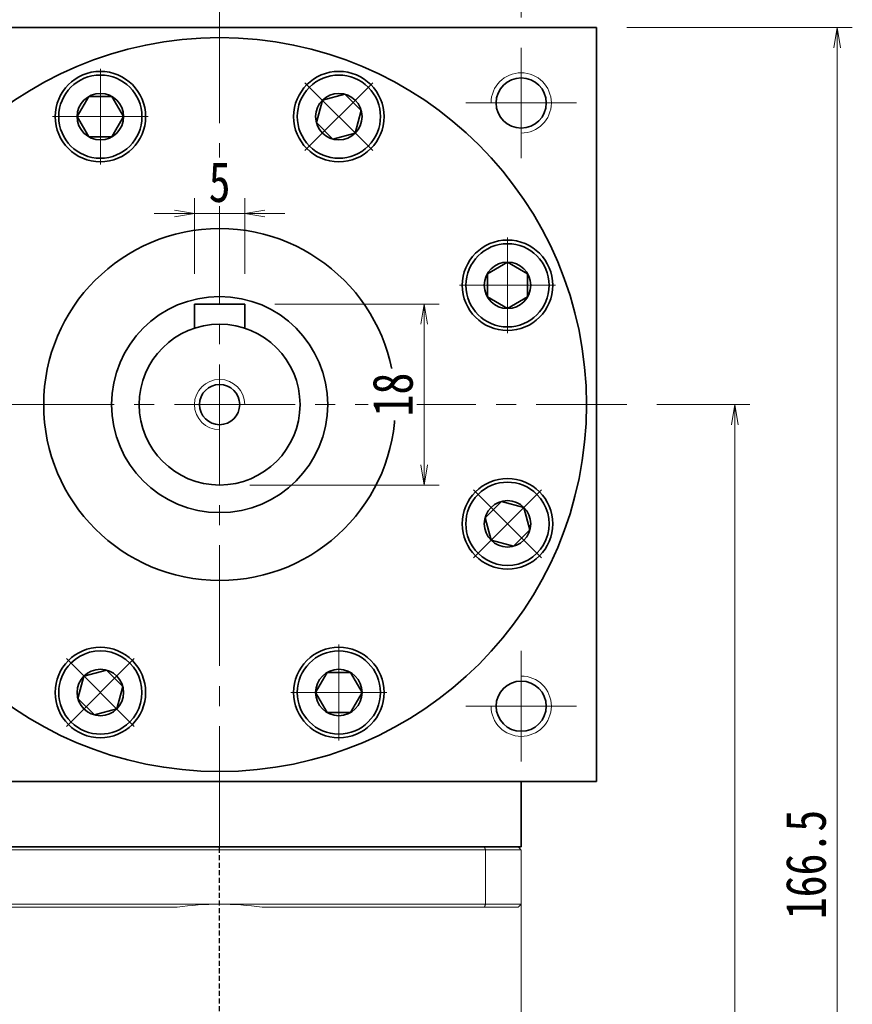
# Model space of a CAD drawing. Header units: millimetres. Extents: x -3 to 492, y 0 to 348.
# Tile 7 of 8: x 289 to 372, y 200 to 298. Entities that reach past the tile are written whole.
import ezdxf

# ---------------------------------------------------------------- set-up
doc = ezdxf.new("R2010")
doc.units = ezdxf.units.MM
doc.set_wipeout_variables(frame=1)
doc.linetypes.add('DASHED', pattern=[0.75, 0.5, -0.25])
doc.linetypes.add('点画线', pattern=[18, 12, -2, 2, -2])
for name, color, linetype, lineweight in [('EB0_1', 7, 'Continuous', 35), ('中心线层', 1, '点画线', 18), ('尺寸线层', 3, 'Continuous', 18), ('粗实线层', 7, 'Continuous', 35)]:
    doc.layers.add(name, color=color, linetype=linetype, lineweight=lineweight)
doc.styles.add('宋体', font='SimSun.ttf', dxfattribs={"width": 0.8})
doc.dimstyles.new('A水平标注$0', dxfattribs={"dimtxt": 3.5, "dimasz": 2, "dimexe": 1.5, "dimexo": 3, "dimgap": 1.1, "dimtad": 1, "dimtoh": 1, "dimdec": 4, "dimdsep": 46, "dimtxsty": '宋体', "dimblk": 'OPEN', "dimcen": 3, "dimclrd": 3, "dimclre": 3, "dimclrt": 6, "dimadec": 0, "dimazin": 0, "dimtm": 1e-09, "dimtfac": 1, "dimtdec": 4, "dimtix": 1, "dimtmove": 0, "dimatfit": 3, "dimldrblk": 'OPEN', "dimfxl": 0, "dimlwd": 13, "dimlwe": 13, "dimarcsym": 0})

# ---------------------------------------------------------------- blocks, each defined once
blk = doc.blocks.new('_Open')
at = {"color": 0, "linetype": 'ByBlock', "lineweight": -2}
for p, q in [((-1, 0.167), (0, 0)), ((-1, -0.167), (0, 0)), ((0, 0), (-1, 0))]:
    blk.add_line(p, q, dxfattribs=at)
blk = doc.blocks.new('*D25')
at = {"layer": 'Defpoints', "color": 0, "transparency": 16777216}
for p in [(279.216, 303.835), (309.216, 300.242), (279.216, 295.242)]:
    blk.add_point(p, dxfattribs=at)
at = {"layer": '尺寸线层', "color": 3, "lineweight": 13, "transparency": 16777216}
for p, q in [((279.216, 298.242), (279.216, 305.335)), ((309.216, 303.242), (309.216, 305.335)), ((307.216, 303.835), (281.216, 303.835))]:
    blk.add_line(p, q, dxfattribs=at)
at = {"layer": '尺寸线层', "color": 3, "lineweight": 13, "transparency": 16777216, "xscale": 2, "yscale": 2, "zscale": 2, "rotation": 180}
blk.add_blockref('_Open', (279.216, 303.835), dxfattribs=at)
at = {"layer": '尺寸线层', "color": 3, "lineweight": 13, "transparency": 16777216, "xscale": 2, "yscale": 2, "zscale": 2}
blk.add_blockref('_Open', (309.216, 303.835), dxfattribs=at)
at = {"layer": '尺寸线层', "color": 6, "transparency": 16777216, "insert": (294.216, 306.935), "char_height": 4, "attachment_point": 5, "style": '宋体', "bg_fill": 3, "box_fill_scale": 1.1, "bg_fill_color": 256, "bg_fill_true_color": 13158600, "bg_fill_transparency": 0}
blk.add_mtext('30', dxfattribs=at)
blk = doc.blocks.new('*D26')
at = {"layer": 'Defpoints', "color": 0, "transparency": 16777216}
for p in [(339.216, 303.835), (309.216, 300.242), (339.216, 295.242)]:
    blk.add_point(p, dxfattribs=at)
at = {"layer": '尺寸线层', "color": 3, "lineweight": 13, "transparency": 16777216}
for p, q in [((309.216, 303.242), (309.216, 305.335)), ((339.216, 298.242), (339.216, 305.335)), ((311.216, 303.835), (337.216, 303.835))]:
    blk.add_line(p, q, dxfattribs=at)
at = {"layer": '尺寸线层', "color": 3, "lineweight": 13, "transparency": 16777216, "xscale": 2, "yscale": 2, "zscale": 2, "rotation": 180}
blk.add_blockref('_Open', (309.216, 303.835), dxfattribs=at)
at = {"layer": '尺寸线层', "color": 3, "lineweight": 13, "transparency": 16777216, "xscale": 2, "yscale": 2, "zscale": 2}
blk.add_blockref('_Open', (339.216, 303.835), dxfattribs=at)
at = {"layer": '尺寸线层', "color": 6, "transparency": 16777216, "insert": (324.216, 306.935), "char_height": 4, "attachment_point": 5, "style": '宋体', "bg_fill": 3, "box_fill_scale": 1.1, "bg_fill_color": 256, "bg_fill_true_color": 13158600, "bg_fill_transparency": 0}
blk.add_mtext('30', dxfattribs=at)
blk = doc.blocks.new('*D27')
at = {"layer": 'Defpoints', "color": 0, "transparency": 16777216}
for p in [(271.716, 315.445), (271.716, 297.242), (346.716, 297.242)]:
    blk.add_point(p, dxfattribs=at)
at = {"layer": '尺寸线层', "color": 3, "lineweight": 13, "transparency": 16777216}
for p, q in [((271.716, 300.242), (271.716, 316.945)), ((346.716, 300.242), (346.716, 316.945)), ((344.716, 315.445), (273.716, 315.445))]:
    blk.add_line(p, q, dxfattribs=at)
at = {"layer": '尺寸线层', "color": 3, "lineweight": 13, "transparency": 16777216, "xscale": 2, "yscale": 2, "zscale": 2, "rotation": 180}
blk.add_blockref('_Open', (271.716, 315.445), dxfattribs=at)
at = {"layer": '尺寸线层', "color": 3, "lineweight": 13, "transparency": 16777216, "xscale": 2, "yscale": 2, "zscale": 2}
blk.add_blockref('_Open', (346.716, 315.445), dxfattribs=at)
at = {"layer": '尺寸线层', "color": 6, "transparency": 16777216, "insert": (309.216, 318.545), "char_height": 4, "attachment_point": 5, "style": '宋体', "bg_fill": 3, "box_fill_scale": 1.1, "bg_fill_color": 256, "bg_fill_true_color": 13158600, "bg_fill_transparency": 0}
blk.add_mtext('75', dxfattribs=at)
blk = doc.blocks.new('*D31')
at = {"layer": 'Defpoints', "color": 0, "transparency": 16777216}
for p in [(306.716, 278.76), (306.716, 269.742), (311.716, 269.742)]:
    blk.add_point(p, dxfattribs=at)
at = {"layer": '尺寸线层', "color": 3, "lineweight": 13, "transparency": 16777216}
for p, q in [((306.716, 272.742), (306.716, 280.26)), ((311.716, 272.742), (311.716, 280.26)), ((304.716, 278.76), (302.716, 278.76)), ((311.716, 278.76), (306.716, 278.76)), ((313.716, 278.76), (315.716, 278.76))]:
    blk.add_line(p, q, dxfattribs=at)
at = {"layer": '尺寸线层', "color": 3, "lineweight": 13, "transparency": 16777216, "xscale": 2, "yscale": 2, "zscale": 2}
blk.add_blockref('_Open', (306.716, 278.76), dxfattribs=at)
at = {"layer": '尺寸线层', "color": 3, "lineweight": 13, "transparency": 16777216, "xscale": 2, "yscale": 2, "zscale": 2, "rotation": 180}
blk.add_blockref('_Open', (311.716, 278.76), dxfattribs=at)
at = {"layer": '尺寸线层', "color": 6, "transparency": 16777216, "insert": (309.216, 281.86), "char_height": 4, "attachment_point": 5, "style": '宋体', "bg_fill": 3, "box_fill_scale": 1.1, "bg_fill_color": 256, "bg_fill_true_color": 13158600, "bg_fill_transparency": 0}
blk.add_mtext('5', dxfattribs=at)
blk = doc.blocks.new('*X7')
at = {"layer": '中心线层', "linetype": '点画线', "lineweight": 18}
for p, q in [((0, -4.765), (0, 4.765)), ((-4.765, 0), (4.765, 0))]:
    blk.add_line(p, q, dxfattribs=at)
at = {"layer": '粗实线层'}
for p, q in [((-2.309, 0), (-1.155, 2)), ((-1.155, 2), (1.155, 2)), ((2.309, 0), (1.155, 2)), ((2.309, 0), (1.155, 2)), ((-2.309, 0), (-1.155, -2)), ((2.309, 0), (1.155, -2)), ((-1.155, -2), (1.155, -2))]:
    blk.add_line(p, q, dxfattribs=at)
blk.add_circle((0, 0), 2.309, dxfattribs=at)
for start, end in [(0, 180), (180, 360)]:
    blk.add_arc((0, 0), 4.14, start, end, dxfattribs=at)
blk = doc.blocks.new('*D32')
at = {"layer": 'Defpoints', "color": 0, "transparency": 16777216}
for p in [(311.716, 269.742), (309.216, 251.742), (329.558, 251.742)]:
    blk.add_point(p, dxfattribs=at)
at = {"layer": '尺寸线层', "color": 3, "lineweight": 13, "transparency": 16777216}
for p, q in [((314.716, 269.742), (331.058, 269.742)), ((329.558, 267.742), (329.558, 253.742)), ((312.216, 251.742), (331.058, 251.742))]:
    blk.add_line(p, q, dxfattribs=at)
at = {"layer": '尺寸线层', "color": 3, "lineweight": 13, "transparency": 16777216, "xscale": 2, "yscale": 2, "zscale": 2}
for p, rotation in [((329.558, 269.742), 90), ((329.558, 251.742), 270)]:
    blk.add_blockref('_Open', p, dxfattribs=dict(at, rotation=rotation))
at = {"layer": '尺寸线层', "color": 6, "transparency": 16777216, "insert": (326.458, 260.742), "char_height": 4, "attachment_point": 5, "rotation": 90, "style": '宋体', "bg_fill": 3, "box_fill_scale": 1.1, "bg_fill_color": 256, "bg_fill_true_color": 13158600, "bg_fill_transparency": 0}
blk.add_mtext('18', dxfattribs=at)
blk = doc.blocks.new('*D33')
at = {"layer": 'Defpoints', "color": 0, "transparency": 16777216}
for p in [(349.716, 259.742), (339.016, 130.742), (360.468, 130.742)]:
    blk.add_point(p, dxfattribs=at)
at = {"layer": '尺寸线层', "color": 3, "lineweight": 13, "transparency": 16777216}
for p, q in [((352.716, 259.742), (361.968, 259.742)), ((360.468, 257.742), (360.468, 132.742)), ((342.016, 130.742), (361.968, 130.742))]:
    blk.add_line(p, q, dxfattribs=at)
at = {"layer": '尺寸线层', "color": 3, "lineweight": 13, "transparency": 16777216, "xscale": 2, "yscale": 2, "zscale": 2}
for p, rotation in [((360.468, 259.742), 90), ((360.468, 130.742), 270)]:
    blk.add_blockref('_Open', p, dxfattribs=dict(at, rotation=rotation))
at = {"layer": '尺寸线层', "color": 6, "transparency": 16777216, "insert": (357.368, 195.242), "char_height": 4, "attachment_point": 5, "rotation": 90, "style": '宋体', "bg_fill": 3, "box_fill_scale": 1.1, "bg_fill_color": 256, "bg_fill_true_color": 13158600, "bg_fill_transparency": 0}
blk.add_mtext('129', dxfattribs=at)
blk = doc.blocks.new('*D34')
at = {"layer": 'Defpoints', "color": 0, "transparency": 16777216}
for p in [(346.716, 297.242), (339.016, 130.742), (370.658, 130.742)]:
    blk.add_point(p, dxfattribs=at)
at = {"layer": '尺寸线层', "color": 3, "lineweight": 13, "transparency": 16777216}
for p, q in [((349.716, 297.242), (372.158, 297.242)), ((370.658, 295.242), (370.658, 132.742)), ((342.016, 130.742), (372.158, 130.742))]:
    blk.add_line(p, q, dxfattribs=at)
at = {"layer": '尺寸线层', "color": 3, "lineweight": 13, "transparency": 16777216, "xscale": 2, "yscale": 2, "zscale": 2}
for p, rotation in [((370.658, 297.242), 90), ((370.658, 130.742), 270)]:
    blk.add_blockref('_Open', p, dxfattribs=dict(at, rotation=rotation))
at = {"layer": '尺寸线层', "color": 6, "transparency": 16777216, "insert": (367.558, 213.992), "char_height": 4, "attachment_point": 5, "rotation": 90, "style": '宋体', "bg_fill": 3, "box_fill_scale": 1.1, "bg_fill_color": 256, "bg_fill_true_color": 13158600, "bg_fill_transparency": 0}
blk.add_mtext('166.5', dxfattribs=at)

msp = doc.modelspace()

# ---------------------------------------------------------------- linework, layer by layer
at = {"color": 7, "linetype": 'Continuous', "lineweight": 15}
for p, q in [((335.55999, 215.742), (282.87223, 215.742)), ((282.75859, 215.442), (335.67362, 215.442)), ((335.67362, 215.442), (335.67362, 210.042)), ((309.21611, 210.042), (282.75859, 210.042)), ((282.87223, 209.742), (304.98409, 209.742)), ((335.67362, 210.042), (309.21611, 210.042)), ((313.44813, 209.742), (335.55999, 209.742))]:
    msp.add_line(p, q, dxfattribs=at)
at = {"color": 1, "linetype": 'DASHED'}
msp.add_line((309.21611, 127.41707), (309.21611, 215.742), dxfattribs=at)
at = {"color": 7, "linetype": 'Continuous', "lineweight": 15}
for start, end in [(90, 98.1096145), (81.8903855, 90)]:
    msp.add_arc((309.21611, 180.042), 30, start, end, dxfattribs=at)
for points in [[(335.67362, 215.442), (335.55999, 215.742)], [(335.55999, 209.742), (335.67362, 210.042)]]:
    msp.add_open_spline(points, degree=1, dxfattribs=at)
at = {"layer": '中心线层'}
for p, q in [((309.21611, 215.742), (309.21611, 300.242)), ((339.21611, 295.242), (339.21611, 284.242)), ((333.71611, 289.742), (344.71611, 289.742)), ((268.71611, 259.742), (349.71611, 259.742)), ((339.21611, 235.242), (339.21611, 224.242)), ((344.71611, 229.742), (333.71611, 229.742))]:
    msp.add_line(p, q, dxfattribs=at)
at = {"layer": '粗实线层'}
for p, q in [((271.71611, 297.242), (346.71611, 297.242)), ((346.71611, 297.242), (346.71611, 222.242)), ((311.71611, 269.742), (306.71611, 269.742)), ((306.71611, 269.742), (306.71611, 267.34134)), ((311.71611, 269.742), (311.71611, 267.34134)), ((271.71611, 222.242), (346.71611, 222.242))]:
    msp.add_line(p, q, dxfattribs=at)
for centre, radius in [((297.35292, 288.38227), 4.5), ((321.07929, 288.38227), 4.5), ((339.21611, 289.742), 2.5), ((337.85637, 271.60519), 4.5), ((309.21611, 259.742), 10.75), ((309.21611, 259.742), 8), ((309.21611, 259.742), 2), ((337.85637, 247.87881), 4.5), ((297.35292, 231.10173), 4.5), ((321.07929, 231.10173), 4.5), ((339.21611, 229.742), 2.5)]:
    msp.add_circle(centre, radius, dxfattribs=at)
at = {"layer": '粗实线层', "lineweight": 18}
for centre, radius, start, end in [((339.21611, 289.742), 3, 270, 180), ((309.21611, 259.742), 2.5, 0, 270), ((339.21611, 229.742), 3, 180, 90)]:
    msp.add_arc(centre, radius, start, end, dxfattribs=at)

# ---------------------------------------------------------------- next in the draw order: dimensions: what is measured, and where the dimension line sits
at = {"layer": '尺寸线层'}
dim = msp.add_linear_dim(base=(279.21611, 303.83462), p1=(309.21611, 300.242), p2=(279.21611, 295.242), angle=180, dimstyle='A水平标注$0', override={"dimtxt": 4, "dimblk": 'Open', "dimtfill": 1, "dimtfillclr": 256}, dxfattribs=at)
dim.commit()
dim.dimension.update_dxf_attribs({"geometry": '*D25', "text_midpoint": (294.21611, 306.93462)})
dim = msp.add_linear_dim(base=(306.71611, 278.76022), p1=(311.71611, 269.742), p2=(306.71611, 269.742), dimstyle='A水平标注$0', override={"dimtxt": 4, "dimblk": 'Open', "dimtfill": 1, "dimtfillclr": 256}, dxfattribs=at)
dim.commit()
dim.dimension.update_dxf_attribs({"geometry": '*D31', "text_midpoint": (309.21611, 281.86022)})

# ---------------------------------------------------------------- next in the draw order: wipeouts: each hides what was drawn before it
for points in [[(301.49292, 288.38227), (301.49285, 288.40653), (301.49264, 288.43079), (301.49228, 288.45505), (301.49178, 288.47931), (301.49114, 288.50356), (301.49036, 288.52781), (301.48944, 288.55206), (301.48837, 288.5763), (301.48716, 288.60053), (301.48581, 288.62476), (301.48432, 288.64898), (301.48269, 288.67318), (301.48091, 288.69738), (301.47899, 288.72157), (301.47693, 288.74574), (301.47473, 288.76991), (301.47239, 288.79406), (301.46991, 288.81819), (301.46728, 288.84231), (301.46451, 288.86642), (301.4616, 288.89051), (301.45856, 288.91458), (301.45537, 288.93863), (301.45203, 288.96266), (301.44856, 288.98668), (301.44495, 289.01067), (301.4412, 289.03464), (301.4373, 289.05859), (301.43327, 289.08251), (301.4291, 289.10642), (301.4291, 289.10642), (301.39103, 289.2951), (301.34423, 289.48182), (301.28881, 289.66616), (301.22488, 289.84772), (301.15257, 290.02611), (301.07206, 290.20095), (300.9835, 290.37186), (300.88709, 290.53847), (300.78305, 290.70042), (300.67159, 290.85735), (300.55295, 291.00893), (300.4274, 291.15484), (300.2952, 291.29475), (300.15664, 291.42837), (300.01202, 291.5554), (299.86165, 291.67557), (299.70586, 291.78862), (299.54498, 291.89431), (299.37936, 291.99241), (299.20936, 292.0827), (299.03535, 292.16499), (298.8577, 292.23911), (298.6768, 292.30489), (298.49303, 292.36218), (298.30681, 292.41088), (298.11851, 292.45086), (297.92857, 292.48205), (297.73738, 292.50438), (297.54536, 292.51779), (297.35292, 292.52227), (297.35292, 292.52227), (297.16048, 292.51779), (296.96846, 292.50438), (296.77727, 292.48205), (296.58732, 292.45086), (296.39903, 292.41088), (296.21281, 292.36218), (296.02904, 292.30489), (295.84814, 292.23911), (295.67049, 292.16499), (295.49648, 292.0827), (295.32648, 291.99241), (295.16086, 291.89431), (294.99998, 291.78862), (294.84419, 291.67557), (294.69382, 291.5554), (294.5492, 291.42837), (294.41064, 291.29475), (294.27844, 291.15484), (294.15289, 291.00893), (294.03425, 290.85735), (293.92279, 290.70042), (293.81875, 290.53847), (293.72234, 290.37186), (293.63378, 290.20095), (293.55327, 290.02611), (293.48096, 289.84772), (293.41703, 289.66616), (293.36161, 289.48182), (293.31481, 289.2951), (293.27674, 289.10642), (293.27674, 289.10642), (293.27257, 289.08251), (293.26854, 289.05859), (293.26464, 289.03464), (293.26089, 289.01067), (293.25728, 288.98668), (293.25381, 288.96266), (293.25047, 288.93863), (293.24728, 288.91458), (293.24423, 288.89051), (293.24133, 288.86642), (293.23856, 288.84231), (293.23593, 288.81819), (293.23345, 288.79406), (293.23111, 288.76991), (293.22891, 288.74574), (293.22685, 288.72157), (293.22493, 288.69738), (293.22315, 288.67318), (293.22152, 288.64898), (293.22003, 288.62476), (293.21868, 288.60053), (293.21747, 288.5763), (293.2164, 288.55206), (293.21548, 288.52781), (293.2147, 288.50356), (293.21406, 288.47931), (293.21356, 288.45505), (293.2132, 288.43079), (293.21299, 288.40653), (293.21292, 288.38227), (293.21292, 288.38227), (293.21859, 288.16559), (293.2356, 287.94952), (293.26389, 287.73463), (293.30339, 287.52151), (293.35399, 287.31075), (293.41555, 287.10294), (293.4879, 286.89862), (293.57084, 286.69838), (293.66415, 286.50274), (293.76757, 286.31227), (293.88082, 286.12746), (294.00359, 285.94883), (294.13554, 285.77688), (294.2763, 285.61206), (294.4255, 285.45484), (294.58272, 285.30565), (294.74753, 285.16488), (294.91949, 285.03294), (295.09811, 284.91017), (295.28292, 284.79692), (295.4734, 284.6935), (295.66903, 284.60019), (295.86928, 284.51724), (296.07359, 284.44489), (296.28141, 284.38333), (296.49217, 284.33273), (296.70528, 284.29324), (296.92017, 284.26494), (297.13625, 284.24794), (297.35292, 284.24227), (297.35292, 284.24227), (297.56959, 284.24794), (297.78567, 284.26494), (298.00056, 284.29324), (298.21367, 284.33273), (298.42443, 284.38333), (298.63225, 284.44489), (298.83656, 284.51724), (299.03681, 284.60019), (299.23244, 284.6935), (299.42292, 284.79692), (299.60773, 284.91017), (299.78635, 285.03294), (299.95831, 285.16488), (300.12312, 285.30565), (300.28034, 285.45484), (300.42954, 285.61206), (300.5703, 285.77688), (300.70225, 285.94883), (300.82502, 286.12746), (300.93826, 286.31227), (301.04169, 286.50274), (301.135, 286.69838), (301.21794, 286.89862), (301.29029, 287.10294), (301.35185, 287.31075), (301.40245, 287.52151), (301.44195, 287.73463), (301.47024, 287.94952), (301.48725, 288.16559)], [(324.00671, 285.45484), (324.02382, 285.47205), (324.04083, 285.48936), (324.05773, 285.50676), (324.07453, 285.52427), (324.09123, 285.54187), (324.10782, 285.55957), (324.12431, 285.57737), (324.1407, 285.59526), (324.15698, 285.61325), (324.17316, 285.63134), (324.18923, 285.64952), (324.20519, 285.66779), (324.22104, 285.68616), (324.23679, 285.70462), (324.25243, 285.72317), (324.26796, 285.74181), (324.28338, 285.76054), (324.29869, 285.77936), (324.31389, 285.79828), (324.32898, 285.81728), (324.34395, 285.83637), (324.35882, 285.85554), (324.37357, 285.87481), (324.38821, 285.89416), (324.40273, 285.91359), (324.41714, 285.93311), (324.43144, 285.95272), (324.44562, 285.9724), (324.45969, 285.99217), (324.47364, 286.01203), (324.47364, 286.01203), (324.58014, 286.17236), (324.67908, 286.33748), (324.77023, 286.50702), (324.85341, 286.68061), (324.92843, 286.85788), (324.99513, 287.03844), (325.05336, 287.22191), (325.103, 287.40789), (325.14394, 287.59598), (325.17609, 287.78576), (325.19939, 287.97684), (325.21378, 288.16879), (325.21924, 288.3612), (325.21574, 288.55366), (325.20331, 288.74574), (325.18195, 288.93705), (325.15173, 289.12715), (325.1127, 289.31564), (325.06496, 289.50211), (325.0086, 289.68617), (324.94374, 289.8674), (324.87053, 290.04542), (324.78913, 290.21985), (324.6997, 290.39031), (324.60245, 290.55642), (324.49758, 290.71784), (324.38532, 290.87421), (324.26592, 291.02518), (324.13962, 291.17045), (324.00671, 291.30969), (324.00671, 291.30969), (323.86748, 291.4426), (323.72221, 291.56889), (323.57123, 291.6883), (323.41487, 291.80055), (323.25345, 291.90542), (323.08734, 292.00267), (322.91688, 292.0921), (322.74245, 292.17351), (322.56443, 292.24672), (322.38319, 292.31157), (322.19914, 292.36793), (322.01267, 292.41568), (321.82417, 292.4547), (321.63407, 292.48493), (321.44277, 292.50628), (321.25068, 292.51872), (321.05823, 292.52221), (320.86581, 292.51676), (320.67386, 292.50237), (320.48279, 292.47907), (320.293, 292.44691), (320.10492, 292.40597), (319.91894, 292.35633), (319.73547, 292.2981), (319.55491, 292.2314), (319.37764, 292.15638), (319.20405, 292.07321), (319.03451, 291.98205), (318.86939, 291.88311), (318.70905, 291.77661), (318.70905, 291.77661), (318.6892, 291.76266), (318.66943, 291.74859), (318.64974, 291.73441), (318.63014, 291.72012), (318.61062, 291.7057), (318.59118, 291.69118), (318.57183, 291.67654), (318.55257, 291.66179), (318.53339, 291.64692), (318.5143, 291.63195), (318.4953, 291.61686), (318.47639, 291.60166), (318.45757, 291.58635), (318.43884, 291.57093), (318.42019, 291.5554), (318.40164, 291.53976), (318.38318, 291.52402), (318.36482, 291.50816), (318.34654, 291.4922), (318.32836, 291.47613), (318.31028, 291.45995), (318.29229, 291.44367), (318.2744, 291.42729), (318.2566, 291.4108), (318.2389, 291.3942), (318.2213, 291.3775), (318.20379, 291.3607), (318.18638, 291.3438), (318.16908, 291.32679), (318.15187, 291.30969), (318.15187, 291.30969), (318.00267, 291.15247), (317.86191, 290.98765), (317.72996, 290.8157), (317.6072, 290.63707), (317.49395, 290.45227), (317.39053, 290.26179), (317.29721, 290.06616), (317.21427, 289.86591), (317.14192, 289.6616), (317.08036, 289.45378), (317.02976, 289.24302), (316.99026, 289.0299), (316.96197, 288.81501), (316.94497, 288.59894), (316.93929, 288.38227), (316.94497, 288.16559), (316.96197, 287.94952), (316.99026, 287.73463), (317.02976, 287.52151), (317.08036, 287.31075), (317.14192, 287.10294), (317.21427, 286.89862), (317.29721, 286.69838), (317.39053, 286.50274), (317.49395, 286.31227), (317.6072, 286.12746), (317.72996, 285.94883), (317.86191, 285.77688), (318.00267, 285.61206), (318.15187, 285.45484), (318.15187, 285.45484), (318.30909, 285.30565), (318.47391, 285.16488), (318.64586, 285.03294), (318.82449, 284.91017), (319.00929, 284.79692), (319.19977, 284.6935), (319.3954, 284.60019), (319.59565, 284.51724), (319.79996, 284.44489), (320.00778, 284.38333), (320.21854, 284.33273), (320.43165, 284.29324), (320.64654, 284.26494), (320.86262, 284.24794), (321.07929, 284.24227), (321.29596, 284.24794), (321.51204, 284.26494), (321.72693, 284.29324), (321.94005, 284.33273), (322.1508, 284.38333), (322.35862, 284.44489), (322.56294, 284.51724), (322.76318, 284.60019), (322.95881, 284.6935), (323.14929, 284.79692), (323.3341, 284.91017), (323.51272, 285.03294), (323.68468, 285.16488), (323.84949, 285.30565)], [(337.85637, 267.46519), (337.88063, 267.46526), (337.9049, 267.46547), (337.92916, 267.46583), (337.95342, 267.46632), (337.97767, 267.46696), (338.00192, 267.46775), (338.02617, 267.46867), (338.05041, 267.46974), (338.07464, 267.47094), (338.09886, 267.47229), (338.12308, 267.47379), (338.14729, 267.47542), (338.17149, 267.4772), (338.19567, 267.47911), (338.21985, 267.48117), (338.24401, 267.48337), (338.26816, 267.48572), (338.2923, 267.4882), (338.31642, 267.49083), (338.34052, 267.49359), (338.36461, 267.4965), (338.38868, 267.49955), (338.41274, 267.50274), (338.43677, 267.50607), (338.46078, 267.50954), (338.48478, 267.51316), (338.50875, 267.51691), (338.53269, 267.5208), (338.55662, 267.52484), (338.58052, 267.52901), (338.58052, 267.52901), (338.76921, 267.56708), (338.95592, 267.61387), (339.14026, 267.6693), (339.32182, 267.73323), (339.50022, 267.80553), (339.67506, 267.88605), (339.84597, 267.97461), (340.01257, 268.07101), (340.17452, 268.17506), (340.33146, 268.28652), (340.48304, 268.40515), (340.62895, 268.53071), (340.76886, 268.66291), (340.90248, 268.80147), (341.02951, 268.94609), (341.14968, 269.09646), (341.26273, 269.25225), (341.36842, 269.41313), (341.46652, 269.57875), (341.55681, 269.74874), (341.6391, 269.92276), (341.71321, 270.10041), (341.77899, 270.28131), (341.83629, 270.46507), (341.88498, 270.6513), (341.92497, 270.83959), (341.95616, 271.02954), (341.97848, 271.22073), (341.9919, 271.41275), (341.99637, 271.60519), (341.99637, 271.60519), (341.9919, 271.79762), (341.97848, 271.98965), (341.95616, 272.18084), (341.92497, 272.37078), (341.88498, 272.55907), (341.83629, 272.7453), (341.77899, 272.92906), (341.71321, 273.10997), (341.6391, 273.28762), (341.55681, 273.46163), (341.46652, 273.63163), (341.36842, 273.79724), (341.26273, 273.95812), (341.14968, 274.11392), (341.02951, 274.26429), (340.90248, 274.40891), (340.76886, 274.54747), (340.62895, 274.67967), (340.48304, 274.80522), (340.33146, 274.92385), (340.17452, 275.03531), (340.01257, 275.13936), (339.84597, 275.23577), (339.67506, 275.32432), (339.50022, 275.40484), (339.32182, 275.47714), (339.14026, 275.54108), (338.95592, 275.5965), (338.76921, 275.6433), (338.58052, 275.68136), (338.58052, 275.68136), (338.55662, 275.68554), (338.53269, 275.68957), (338.50875, 275.69346), (338.48478, 275.69722), (338.46078, 275.70083), (338.43677, 275.7043), (338.41274, 275.70763), (338.38868, 275.71082), (338.36461, 275.71387), (338.34052, 275.71678), (338.31642, 275.71955), (338.2923, 275.72217), (338.26816, 275.72466), (338.24401, 275.727), (338.21985, 275.7292), (338.19567, 275.73126), (338.17149, 275.73318), (338.14729, 275.73495), (338.12308, 275.73659), (338.09886, 275.73808), (338.07464, 275.73943), (338.05041, 275.74064), (338.02617, 275.7417), (338.00192, 275.74263), (337.97767, 275.74341), (337.95342, 275.74405), (337.92916, 275.74455), (337.9049, 275.7449), (337.88063, 275.74512), (337.85637, 275.74519), (337.85637, 275.74519), (337.6397, 275.73951), (337.42362, 275.72251), (337.20873, 275.69422), (336.99562, 275.65472), (336.78486, 275.60412), (336.57704, 275.54256), (336.37273, 275.47021), (336.17248, 275.38726), (335.97685, 275.29395), (335.78637, 275.19053), (335.60157, 275.07728), (335.42294, 274.95452), (335.25099, 274.82257), (335.08617, 274.68181), (334.92895, 274.53261), (334.77975, 274.37539), (334.63899, 274.21057), (334.50704, 274.03862), (334.38428, 273.85999), (334.27103, 273.67519), (334.1676, 273.48471), (334.07429, 273.28908), (333.99135, 273.08883), (333.919, 272.88452), (333.85744, 272.6767), (333.80684, 272.46594), (333.76734, 272.25282), (333.73905, 272.03793), (333.72205, 271.82186), (333.71637, 271.60519), (333.71637, 271.60519), (333.72205, 271.38852), (333.73905, 271.17244), (333.76734, 270.95755), (333.80684, 270.74443), (333.85744, 270.53368), (333.919, 270.32586), (333.99135, 270.12154), (334.07429, 269.9213), (334.1676, 269.72567), (334.27103, 269.53519), (334.38428, 269.35038), (334.50704, 269.17176), (334.63899, 268.9998), (334.77975, 268.83499), (334.92895, 268.67776), (335.08617, 268.52857), (335.25099, 268.3878), (335.42294, 268.25586), (335.60157, 268.13309), (335.78637, 268.01984), (335.97685, 267.91642), (336.17248, 267.82311), (336.37273, 267.74016), (336.57704, 267.66781), (336.78486, 267.60625), (336.99562, 267.55566), (337.20873, 267.51616), (337.42362, 267.48787), (337.6397, 267.47086)], [(334.92895, 244.95139), (334.94616, 244.93429), (334.96346, 244.91728), (334.98087, 244.90038), (334.99837, 244.88358), (335.01598, 244.86688), (335.03368, 244.85028), (335.05148, 244.83379), (335.06937, 244.81741), (335.08736, 244.80112), (335.10544, 244.78495), (335.12362, 244.76888), (335.1419, 244.75292), (335.16026, 244.73706), (335.17872, 244.72132), (335.19727, 244.70568), (335.21591, 244.69015), (335.23465, 244.67473), (335.25347, 244.65942), (335.27238, 244.64422), (335.29138, 244.62913), (335.31047, 244.61415), (335.32965, 244.59929), (335.34891, 244.58454), (335.36826, 244.5699), (335.3877, 244.55537), (335.40722, 244.54096), (335.42682, 244.52667), (335.44651, 244.51249), (335.46628, 244.49842), (335.48613, 244.48447), (335.48613, 244.48447), (335.64647, 244.37797), (335.81159, 244.27903), (335.98112, 244.18787), (336.15472, 244.1047), (336.33199, 244.02968), (336.51255, 243.96298), (336.69602, 243.90475), (336.882, 243.85511), (337.07008, 243.81417), (337.25987, 243.78201), (337.45094, 243.75871), (337.64289, 243.74432), (337.83531, 243.73887), (338.02776, 243.74236), (338.21985, 243.7548), (338.41115, 243.77615), (338.60125, 243.80638), (338.78975, 243.8454), (338.97622, 243.89315), (339.16027, 243.94951), (339.34151, 244.01436), (339.51953, 244.08757), (339.69396, 244.16898), (339.86442, 244.2584), (340.03053, 244.35566), (340.19195, 244.46053), (340.34831, 244.57278), (340.49929, 244.69219), (340.64456, 244.81848), (340.78379, 244.95139), (340.78379, 244.95139), (340.9167, 245.09063), (341.043, 245.23589), (341.1624, 245.38687), (341.27466, 245.54324), (341.37953, 245.70465), (341.47678, 245.87077), (341.56621, 246.04123), (341.64761, 246.21565), (341.72082, 246.39368), (341.78568, 246.57491), (341.84204, 246.75897), (341.88978, 246.94544), (341.92881, 247.13393), (341.95903, 247.32403), (341.98038, 247.51533), (341.99282, 247.70742), (341.99632, 247.89988), (341.99086, 248.09229), (341.97647, 248.28424), (341.95317, 248.47532), (341.92102, 248.6651), (341.88008, 248.85319), (341.83044, 249.03916), (341.7722, 249.22263), (341.70551, 249.4032), (341.63049, 249.58047), (341.54731, 249.75406), (341.45616, 249.9236), (341.35722, 250.08871), (341.25071, 250.24905), (341.25071, 250.24905), (341.23676, 250.26891), (341.2227, 250.28868), (341.20852, 250.30836), (341.19422, 250.32797), (341.17981, 250.34749), (341.16529, 250.36692), (341.15065, 250.38627), (341.1359, 250.40554), (341.12103, 250.42471), (341.10605, 250.4438), (341.09097, 250.4628), (341.07577, 250.48171), (341.06046, 250.50054), (341.04504, 250.51927), (341.02951, 250.53791), (341.01387, 250.55646), (340.99812, 250.57492), (340.98227, 250.59329), (340.9663, 250.61156), (340.95024, 250.62974), (340.93406, 250.64783), (340.91778, 250.66582), (340.90139, 250.68371), (340.8849, 250.70151), (340.86831, 250.71921), (340.85161, 250.73681), (340.83481, 250.75432), (340.81791, 250.77172), (340.8009, 250.78903), (340.78379, 250.80624), (340.78379, 250.80624), (340.62657, 250.95543), (340.46176, 251.0962), (340.2898, 251.22814), (340.11118, 251.35091), (339.92637, 251.46416), (339.73589, 251.56758), (339.54026, 251.66089), (339.34001, 251.74384), (339.1357, 251.81619), (338.92788, 251.87775), (338.71713, 251.92834), (338.50401, 251.96784), (338.28912, 251.99613), (338.07304, 252.01314), (337.85637, 252.01881), (337.6397, 252.01314), (337.42362, 251.99613), (337.20873, 251.96784), (336.99562, 251.92834), (336.78486, 251.87775), (336.57704, 251.81619), (336.37273, 251.74384), (336.17248, 251.66089), (335.97685, 251.56758), (335.78637, 251.46416), (335.60157, 251.35091), (335.42294, 251.22814), (335.25099, 251.0962), (335.08617, 250.95543), (334.92895, 250.80624), (334.92895, 250.80624), (334.77975, 250.64901), (334.63899, 250.4842), (334.50704, 250.31224), (334.38428, 250.13362), (334.27103, 249.94881), (334.1676, 249.75833), (334.07429, 249.5627), (333.99135, 249.36246), (333.919, 249.15814), (333.85744, 248.95032), (333.80684, 248.73957), (333.76734, 248.52645), (333.73905, 248.31156), (333.72205, 248.09548), (333.71637, 247.87881), (333.72205, 247.66214), (333.73905, 247.44607), (333.76734, 247.23117), (333.80684, 247.01806), (333.85744, 246.8073), (333.919, 246.59948), (333.99135, 246.39517), (334.07429, 246.19492), (334.1676, 245.99929), (334.27103, 245.80881), (334.38428, 245.62401), (334.50704, 245.44538), (334.63899, 245.27343), (334.77975, 245.10861)], [(294.4255, 234.02916), (294.40839, 234.01195), (294.39139, 233.99464), (294.37448, 233.97724), (294.35768, 233.95973), (294.34098, 233.94213), (294.32439, 233.92443), (294.3079, 233.90663), (294.29151, 233.88874), (294.27523, 233.87075), (294.25906, 233.85266), (294.24299, 233.83448), (294.22702, 233.81621), (294.21117, 233.79784), (294.19542, 233.77938), (294.17978, 233.76083), (294.16425, 233.74219), (294.14883, 233.72346), (294.13352, 233.70464), (294.11833, 233.68572), (294.10324, 233.66672), (294.08826, 233.64763), (294.0734, 233.62846), (294.05864, 233.60919), (294.04401, 233.58984), (294.02948, 233.57041), (294.01507, 233.55089), (294.00077, 233.53128), (293.98659, 233.5116), (293.97253, 233.49183), (293.95858, 233.47197), (293.95858, 233.47197), (293.85207, 233.31163), (293.75313, 233.14652), (293.66198, 232.97698), (293.5788, 232.80339), (293.50378, 232.62612), (293.43709, 232.44556), (293.37886, 232.26209), (293.32922, 232.07611), (293.28827, 231.88802), (293.25612, 231.69824), (293.23282, 231.50716), (293.21843, 231.31521), (293.21297, 231.1228), (293.21647, 230.93034), (293.22891, 230.73826), (293.25026, 230.54695), (293.28048, 230.35685), (293.31951, 230.16836), (293.36725, 229.98189), (293.42361, 229.79783), (293.48847, 229.6166), (293.56168, 229.43858), (293.64309, 229.26415), (293.73251, 229.09369), (293.82976, 228.92758), (293.93463, 228.76616), (294.04689, 228.60979), (294.16629, 228.45882), (294.29259, 228.31355), (294.4255, 228.17431), (294.4255, 228.17431), (294.56474, 228.0414), (294.71, 227.91511), (294.86098, 227.7957), (295.01735, 227.68345), (295.17876, 227.57858), (295.34488, 227.48133), (295.51533, 227.3919), (295.68976, 227.31049), (295.86778, 227.23728), (296.04902, 227.17243), (296.23307, 227.11607), (296.41955, 227.06832), (296.60804, 227.0293), (296.79814, 226.99907), (296.98944, 226.97772), (297.18153, 226.96528), (297.37399, 226.96179), (297.5664, 226.96724), (297.75835, 226.98163), (297.94942, 227.00493), (298.13921, 227.03709), (298.32729, 227.07803), (298.51327, 227.12767), (298.69674, 227.1859), (298.87731, 227.2526), (299.05458, 227.32762), (299.22817, 227.41079), (299.3977, 227.50195), (299.56282, 227.60089), (299.72316, 227.70739), (299.72316, 227.70739), (299.74301, 227.72134), (299.76278, 227.73541), (299.78247, 227.74959), (299.80207, 227.76388), (299.82159, 227.77829), (299.84103, 227.79282), (299.86038, 227.80746), (299.87964, 227.82221), (299.89882, 227.83707), (299.91791, 227.85205), (299.93691, 227.86714), (299.95582, 227.88234), (299.97464, 227.89765), (299.99338, 227.91307), (300.01202, 227.9286), (300.03057, 227.94424), (300.04903, 227.95998), (300.0674, 227.97584), (300.08567, 227.9918), (300.10385, 228.00787), (300.12193, 228.02405), (300.13992, 228.04033), (300.15782, 228.05671), (300.17561, 228.0732), (300.19331, 228.0898), (300.21092, 228.1065), (300.22842, 228.1233), (300.24583, 228.1402), (300.26314, 228.15721), (300.28034, 228.17431), (300.28034, 228.17431), (300.42954, 228.33153), (300.5703, 228.49635), (300.70225, 228.6683), (300.82502, 228.84693), (300.93826, 229.03173), (301.04169, 229.22221), (301.135, 229.41784), (301.21794, 229.61809), (301.29029, 229.8224), (301.35185, 230.03022), (301.40245, 230.24098), (301.44195, 230.4541), (301.47024, 230.66899), (301.48725, 230.88506), (301.49292, 231.10173), (301.48725, 231.31841), (301.47024, 231.53448), (301.44195, 231.74937), (301.40245, 231.96249), (301.35185, 232.17325), (301.29029, 232.38106), (301.21794, 232.58538), (301.135, 232.78562), (301.04169, 232.98126), (300.93826, 233.17173), (300.82502, 233.35654), (300.70225, 233.53517), (300.5703, 233.70712), (300.42954, 233.87194), (300.28034, 234.02916), (300.28034, 234.02916), (300.12312, 234.17835), (299.95831, 234.31912), (299.78635, 234.45106), (299.60773, 234.57383), (299.42292, 234.68708), (299.23244, 234.7905), (299.03681, 234.88381), (298.83656, 234.96676), (298.63225, 235.03911), (298.42443, 235.10067), (298.21367, 235.15127), (298.00056, 235.19076), (297.78567, 235.21905), (297.56959, 235.23606), (297.35292, 235.24173), (297.13625, 235.23606), (296.92017, 235.21905), (296.70528, 235.19076), (296.49217, 235.15127), (296.28141, 235.10067), (296.07359, 235.03911), (295.86928, 234.96676), (295.66903, 234.88381), (295.4734, 234.7905), (295.28292, 234.68708), (295.09811, 234.57383), (294.91949, 234.45106), (294.74753, 234.31912), (294.58272, 234.17835)], [(316.93929, 231.10173), (316.93936, 231.07747), (316.93958, 231.05321), (316.93993, 231.02895), (316.94043, 231.00469), (316.94107, 230.98044), (316.94185, 230.95619), (316.94278, 230.93194), (316.94384, 230.9077), (316.94505, 230.88347), (316.9464, 230.85924), (316.94789, 230.83502), (316.94953, 230.81082), (316.9513, 230.78662), (316.95322, 230.76243), (316.95528, 230.73826), (316.95748, 230.71409), (316.95982, 230.68994), (316.96231, 230.66581), (316.96493, 230.64169), (316.9677, 230.61758), (316.97061, 230.59349), (316.97366, 230.56942), (316.97685, 230.54537), (316.98018, 230.52134), (316.98365, 230.49732), (316.98726, 230.47333), (316.99102, 230.44936), (316.99491, 230.42541), (316.99894, 230.40149), (317.00312, 230.37758), (317.00312, 230.37758), (317.04118, 230.1889), (317.08798, 230.00218), (317.1434, 229.81784), (317.20734, 229.63628), (317.27964, 229.45789), (317.36016, 229.28305), (317.44871, 229.11214), (317.54512, 228.94553), (317.64916, 228.78358), (317.76062, 228.62665), (317.87926, 228.47506), (318.00481, 228.32916), (318.13701, 228.18925), (318.27557, 228.05563), (318.42019, 227.9286), (318.57056, 227.80843), (318.72636, 227.69537), (318.88723, 227.58969), (319.05285, 227.49159), (319.22285, 227.4013), (319.39686, 227.31901), (319.57451, 227.24489), (319.75541, 227.17911), (319.93918, 227.12182), (320.12541, 227.07312), (320.3137, 227.03314), (320.50364, 227.00195), (320.69483, 226.97962), (320.88686, 226.96621), (321.07929, 226.96173), (321.07929, 226.96173), (321.27173, 226.96621), (321.46375, 226.97962), (321.65494, 227.00195), (321.84489, 227.03314), (322.03318, 227.07312), (322.21941, 227.12182), (322.40317, 227.17911), (322.58407, 227.24489), (322.76172, 227.31901), (322.93573, 227.4013), (323.10573, 227.49159), (323.27135, 227.58969), (323.43223, 227.69537), (323.58802, 227.80843), (323.73839, 227.9286), (323.88301, 228.05563), (324.02157, 228.18925), (324.15377, 228.32916), (324.27933, 228.47506), (324.39796, 228.62665), (324.50942, 228.78358), (324.61347, 228.94553), (324.70987, 229.11214), (324.79843, 229.28305), (324.87895, 229.45789), (324.95125, 229.63628), (325.01518, 229.81784), (325.07061, 230.00218), (325.1174, 230.1889), (325.15547, 230.37758), (325.15547, 230.37758), (325.15964, 230.40149), (325.16368, 230.42541), (325.16757, 230.44936), (325.17132, 230.47333), (325.17494, 230.49732), (325.17841, 230.52134), (325.18174, 230.54537), (325.18493, 230.56942), (325.18798, 230.59349), (325.19089, 230.61758), (325.19365, 230.64169), (325.19628, 230.66581), (325.19876, 230.68994), (325.2011, 230.71409), (325.20331, 230.73826), (325.20536, 230.76243), (325.20728, 230.78662), (325.20906, 230.81082), (325.21069, 230.83502), (325.21218, 230.85924), (325.21353, 230.88347), (325.21474, 230.9077), (325.21581, 230.93194), (325.21673, 230.95619), (325.21752, 230.98044), (325.21816, 231.00469), (325.21865, 231.02895), (325.21901, 231.05321), (325.21922, 231.07747), (325.21929, 231.10173), (325.21929, 231.10173), (325.21362, 231.31841), (325.19661, 231.53448), (325.16832, 231.74937), (325.12882, 231.96249), (325.07823, 232.17325), (325.01667, 232.38106), (324.94432, 232.58538), (324.86137, 232.78562), (324.76806, 232.98126), (324.66464, 233.17173), (324.55139, 233.35654), (324.42862, 233.53517), (324.29668, 233.70712), (324.15591, 233.87194), (324.00671, 234.02916), (323.84949, 234.17835), (323.68468, 234.31912), (323.51272, 234.45106), (323.3341, 234.57383), (323.14929, 234.68708), (322.95881, 234.7905), (322.76318, 234.88381), (322.56294, 234.96676), (322.35862, 235.03911), (322.1508, 235.10067), (321.94005, 235.15127), (321.72693, 235.19076), (321.51204, 235.21905), (321.29596, 235.23606), (321.07929, 235.24173), (321.07929, 235.24173), (320.86262, 235.23606), (320.64654, 235.21905), (320.43165, 235.19076), (320.21854, 235.15127), (320.00778, 235.10067), (319.79996, 235.03911), (319.59565, 234.96676), (319.3954, 234.88381), (319.19977, 234.7905), (319.00929, 234.68708), (318.82449, 234.57383), (318.64586, 234.45106), (318.47391, 234.31912), (318.30909, 234.17835), (318.15187, 234.02916), (318.00267, 233.87194), (317.86191, 233.70712), (317.72996, 233.53517), (317.6072, 233.35654), (317.49395, 233.17173), (317.39053, 232.98126), (317.29721, 232.78562), (317.21427, 232.58538), (317.14192, 232.38106), (317.08036, 232.17325), (317.02976, 231.96249), (316.99026, 231.74937), (316.96197, 231.53448), (316.94497, 231.31841)]]:
    msp.add_wipeout(points).dxf.layer = '粗实线层'

# ---------------------------------------------------------------- next in the draw order: linework, layer by layer
at = {"layer": '粗实线层'}
msp.add_circle((309.21611, 259.742), 17.5, dxfattribs=at)

# ---------------------------------------------------------------- next in the draw order: block references
msp.add_blockref('*X7', (297.35292, 288.38227), dxfattribs=at)
for p, rotation in [((337.85637, 271.60519), 270), ((337.85637, 247.87881), 224.9999999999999), ((297.35292, 231.10173), 135.0000000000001), ((321.07929, 231.10173), 180)]:
    msp.add_blockref('*X7', p, dxfattribs=dict(at, rotation=rotation))

# ---------------------------------------------------------------- next in the draw order: dimensions: what is measured, and where the dimension line sits
at = {"layer": '尺寸线层'}
dim = msp.add_linear_dim(base=(339.21611, 303.83462), p1=(309.21611, 300.242), p2=(339.21611, 295.242), angle=180, dimstyle='A水平标注$0', override={"dimtxt": 4, "dimblk": 'Open', "dimtfill": 1, "dimtfillclr": 256}, dxfattribs=at)
dim.commit()
dim.dimension.update_dxf_attribs({"geometry": '*D26', "text_midpoint": (324.21611, 306.93462)})

# ---------------------------------------------------------------- next in the draw order: linework, layer by layer
at = {"layer": '粗实线层'}
msp.add_circle((309.21611, 259.742), 36.5, dxfattribs=at)

# ---------------------------------------------------------------- next in the draw order: block references
at = {"layer": '粗实线层', "rotation": 315.0000000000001}
msp.add_blockref('*X7', (321.07929, 288.38227), dxfattribs=at)

# ---------------------------------------------------------------- next in the draw order: dimensions: what is measured, and where the dimension line sits
at = {"layer": '尺寸线层'}
dim = msp.add_linear_dim(base=(271.71611, 315.44454), p1=(346.71611, 297.242), p2=(271.71611, 297.242), dimstyle='A水平标注$0', override={"dimtxt": 4, "dimblk": 'Open', "dimtfill": 1, "dimtfillclr": 256}, dxfattribs=at)
dim.commit()
dim.dimension.update_dxf_attribs({"geometry": '*D27', "text_midpoint": (309.21611, 318.54454)})

# ---------------------------------------------------------------- next in the draw order: dimensions: what is measured, and where the dimension line sits
for base, p1, p2, override, picture, middle in [((329.55754, 251.742), (311.71611, 269.742), (309.21611, 251.742), {"dimtxt": 4, "dimblk": 'Open', "dimtfill": 1, "dimtfillclr": 256}, '*D32', (326.45754, 260.742)), ((360.46798, 130.742), (349.71611, 259.742), (339.01611, 130.742), {"dimtxt": 4}, '*D33', (357.36798, 195.242))]:
    dim = msp.add_linear_dim(base=base, p1=p1, p2=p2, angle=270, dimstyle='A水平标注$0', override=override, dxfattribs=at)
    dim.commit()
    dim.dimension.update_dxf_attribs({"geometry": picture, "text_midpoint": middle})

# ---------------------------------------------------------------- next in the draw order: dimensions: what is measured, and where the dimension line sits
dim = msp.add_linear_dim(base=(370.65786, 130.742), p1=(346.71611, 297.242), p2=(339.01611, 130.742), angle=270, dimstyle='A水平标注$0', override={"dimtxt": 4}, dxfattribs=at)
dim.commit()
dim.dimension.update_dxf_attribs({"geometry": '*D34', "text_midpoint": (367.55786, 213.992)})

# ---------------------------------------------------------------- next in the draw order: linework, layer by layer
at = {"color": 7, "linetype": 'Continuous', "lineweight": 15}
for p, q in [((338.91611, 215.742), (335.55999, 215.742)), ((335.67362, 215.442), (339.21611, 215.442)), ((339.21611, 210.042), (339.21611, 215.442)), ((335.55999, 209.742), (338.91611, 209.742)), ((339.21611, 210.042), (335.67362, 210.042))]:
    msp.add_line(p, q, dxfattribs=at)
for points in [[(338.91611, 215.742), (339.21611, 215.442)], [(338.91611, 209.742), (339.21611, 210.042)], [(339.21611, 210.042), (339.21611, 191.192)]]:
    msp.add_open_spline(points, degree=1, dxfattribs=at)
at = {"layer": 'EB0_1'}
msp.add_line((339.21611, 215.742), (279.21611, 215.742), dxfattribs=at)
at = {"layer": '粗实线层'}
msp.add_line((339.21611, 215.742), (339.21611, 222.242), dxfattribs=at)

doc.saveas('drawing.dxf')
